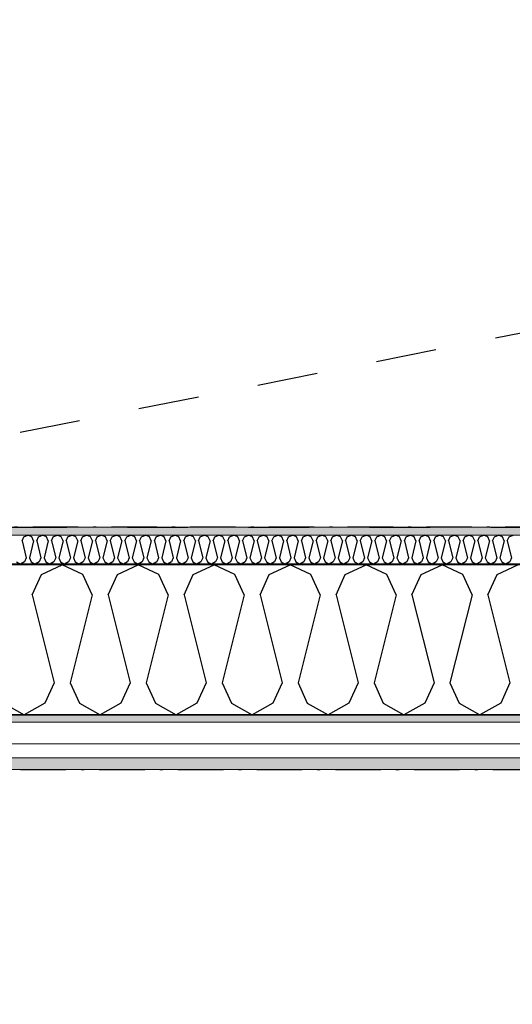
# Model space of a CAD drawing. Header units: millimetres. Extents: x -150 to 340869, y -1115 to 365939.
# Tile 93 of 193: x 309549 to 310362, y 342960 to 344586. Entities that reach past the tile are written whole.
import ezdxf
from ezdxf.enums import TextEntityAlignment as Align

# ---------------------------------------------------------------- set-up
doc = ezdxf.new("R2010")
doc.units = ezdxf.units.MM
doc.header["$LTSCALE"] = 0.5
doc.header["$MEASUREMENT"] = 0
for name, pattern in [('Akselinje', [1500, 1000, -200, 100, -200]), ('Over snittplan', [260, 150, -50, 10, -50]), ('PLINE', [0]), ('Stipling', [400, 200, -200])]:
    doc.linetypes.add(name, pattern=pattern)
for name, color, linetype in [('0(Nye konstruksjoner)', 7, 'Continuous'), ('232- Ikke-bærende yttervegger (Skravur)(Nye konstruksjoner)', 7, 'Continuous'), ('232- Ikke-bærende yttervegger(Nye konstruksjoner)', 7, 'Continuous'), ('255- Gulvoverflate(Nye konstruksjoner)', 7, 'Continuous'), ('82-- Modullinjer(Nye konstruksjoner)', 7, 'Continuous'), ('842-M___1_50 Målsetting bygning(Nye konstruksjoner)', 7, 'Continuous'), ('862- M___Nettoareal(Nye konstruksjoner)', 7, 'Continuous'), ('862- M___Nettoareal(Polylinje)(Nye konstruksjoner)', 7, 'Continuous'), ('862- M___Nettoareal(Tekst)(Nye konstruksjoner)', 7, 'Continuous')]:
    doc.layers.add(name, color=color, linetype=linetype)
doc.layers.add('235- Utvendig kledning og overflate(Nye konstruksjoner)', color=7, linetype='Continuous', lineweight=0)
doc.layers.add('236- Innvendig kledning og overflate(Nye konstruksjoner)', color=7, linetype='Continuous', lineweight=0)
doc.styles.add('GENERATED_STYLE_1', font='txt')
doc.styles.add('GENERATED_STYLE_2', font='arial.ttf')
doc.styles.add('GENERATED_STYLE_4', font='arial.ttf')
doc.dimstyles.new('GENERATED_STYLE__3', dxfattribs={"dimtxt": 100, "dimasz": 95, "dimexe": 0.18, "dimexo": 0.0625, "dimgap": 0, "dimtad": 1, "dimdec": 0, "dimzin": 0, "dimdsep": 46, "dimtxsty": 'GENERATED_STYLE_2', "dimblk": 'ARROWHEAD_6', "dimblk1": 'ARROWHEAD_6', "dimblk2": 'ARROWHEAD_6', "dimcen": 0.09, "dimse1": 1, "dimse2": 1, "dimclrd": 256, "dimclre": 256, "dimclrt": 256, "dimadec": 1, "dimazin": 0, "dimtfac": 1, "dimtdec": 4, "dimtmove": 0, "dimatfit": 3, "dimfxl": 1, "dimtolj": 1, "dimtzin": 0, "dimarcsym": 0})
pattern_1 = [(0, (0, 0), (0, 43.30127), [0, -25]), (0, (12.5, 21.65), (0, 43.30127), [0, -25])]

# ---------------------------------------------------------------- blocks, each defined once
blk = doc.blocks.new('Ikke målbart areal__3', base_point=(318271.8, 344616.6))
at = {"layer": '862- M___Nettoareal(Polylinje)(Nye konstruksjoner)', "linetype": 'Stipling', "flags": 128}
blk.add_lwpolyline([(308760.9, 346182.3), (308760.9, 345237.9), (308760.9, 343747.8), (319785, 343747.8), (321356.7, 341584.6), (323326.2, 343015.5), (321025.4, 346182.3)], close=True, dxfattribs=at)
at = {"layer": '862- M___Nettoareal(Tekst)(Nye konstruksjoner)', "style": 'GENERATED_STYLE_1'}
for tag, p in [('DUMMY_861', (318819.7, 344804.8)), ('ROOM_NAME', (317723.9, 344762.2)), ('DUMMY_862', (317723.9, 344616.6))]:
    blk.add_attdef(tag, text='', height=100, dxfattribs=at).set_placement(p, align=Align.TOP_LEFT)
blk = doc.blocks.new('*X48')
at = {"layer": '232- Ikke-bærende yttervegger (Skravur)(Nye konstruksjoner)', "linetype": 'PLINE'}
for p, q in [((309552.4, 343725.2), (309555.3, 343731.7)), ((309555.3, 343731.7), (309561.9, 343734.8)), ((309568.6, 343731.7), (309561.9, 343734.8)), ((309571.5, 343725.2), (309568.6, 343731.7)), ((309576.6, 343725.2), (309579.6, 343731.7)), ((309579.6, 343731.7), (309586.2, 343734.8)), ((309592.9, 343731.7), (309586.2, 343734.8)), ((309595.8, 343725.2), (309592.9, 343731.7)), ((309600.9, 343725.2), (309603.9, 343731.7)), ((309603.9, 343731.7), (309610.5, 343734.8)), ((309617.1, 343731.7), (309610.5, 343734.8)), ((309620.1, 343725.2), (309617.1, 343731.7)), ((309625.2, 343725.2), (309628.2, 343731.7)), ((309628.2, 343731.7), (309634.8, 343734.8)), ((309641.4, 343731.7), (309634.8, 343734.8)), ((309644.4, 343725.2), (309641.4, 343731.7)), ((309649.5, 343725.2), (309652.4, 343731.7)), ((309652.4, 343731.7), (309659.1, 343734.8)), ((309665.7, 343731.7), (309659.1, 343734.8)), ((309668.7, 343725.2), (309665.7, 343731.7)), ((309673.8, 343725.2), (309676.7, 343731.7)), ((309676.7, 343731.7), (309683.3, 343734.8)), ((309690, 343731.7), (309683.3, 343734.8)), ((309692.9, 343725.2), (309690, 343731.7)), ((309698, 343725.2), (309701, 343731.7)), ((309701, 343731.7), (309707.6, 343734.8)), ((309714.3, 343731.7), (309707.6, 343734.8)), ((309717.2, 343725.2), (309714.3, 343731.7)), ((309722.3, 343725.2), (309725.3, 343731.7)), ((309725.3, 343731.7), (309731.9, 343734.8)), ((309738.5, 343731.7), (309731.9, 343734.8)), ((309741.5, 343725.2), (309738.5, 343731.7)), ((309746.6, 343725.2), (309749.6, 343731.7)), ((309749.6, 343731.7), (309756.2, 343734.8)), ((309762.8, 343731.7), (309756.2, 343734.8)), ((309765.8, 343725.2), (309762.8, 343731.7)), ((309770.9, 343725.2), (309773.8, 343731.7)), ((309773.8, 343731.7), (309780.5, 343734.8)), ((309787.1, 343731.7), (309780.5, 343734.8)), ((309790.1, 343725.2), (309787.1, 343731.7)), ((309795.2, 343725.2), (309798.1, 343731.7)), ((309798.1, 343731.7), (309804.8, 343734.8)), ((309811.4, 343731.7), (309804.8, 343734.8)), ((309814.3, 343725.2), (309811.4, 343731.7)), ((309819.4, 343725.2), (309822.4, 343731.7)), ((309822.4, 343731.7), (309829, 343734.8)), ((309835.7, 343731.7), (309829, 343734.8)), ((309838.6, 343725.2), (309835.7, 343731.7)), ((309843.7, 343725.2), (309846.7, 343731.7)), ((309846.7, 343731.7), (309853.3, 343734.8)), ((309859.9, 343731.7), (309853.3, 343734.8)), ((309862.9, 343725.2), (309859.9, 343731.7)), ((309868, 343725.2), (309871, 343731.7)), ((309871, 343731.7), (309877.6, 343734.8)), ((309884.2, 343731.7), (309877.6, 343734.8)), ((309887.2, 343725.2), (309884.2, 343731.7)), ((309892.3, 343725.2), (309895.2, 343731.7)), ((309895.2, 343731.7), (309901.9, 343734.8)), ((309908.5, 343731.7), (309901.9, 343734.8)), ((309911.5, 343725.2), (309908.5, 343731.7)), ((309916.6, 343725.2), (309919.5, 343731.7)), ((309919.5, 343731.7), (309926.2, 343734.8)), ((309932.8, 343731.7), (309926.2, 343734.8)), ((309935.8, 343725.2), (309932.8, 343731.7)), ((309940.9, 343725.2), (309943.8, 343731.7)), ((309943.8, 343731.7), (309950.4, 343734.8)), ((309957.1, 343731.7), (309950.4, 343734.8)), ((309960, 343725.2), (309957.1, 343731.7)), ((309965.1, 343725.2), (309968.1, 343731.7)), ((309968.1, 343731.7), (309974.7, 343734.8)), ((309981.4, 343731.7), (309974.7, 343734.8)), ((309984.3, 343725.2), (309981.4, 343731.7)), ((309989.4, 343725.2), (309992.4, 343731.7)), ((309992.4, 343731.7), (309999, 343734.8)), ((310005.6, 343731.7), (309999, 343734.8)), ((310008.6, 343725.2), (310005.6, 343731.7)), ((310013.7, 343725.2), (310016.7, 343731.7)), ((310016.7, 343731.7), (310023.3, 343734.8)), ((310029.9, 343731.7), (310023.3, 343734.8)), ((310032.9, 343725.2), (310029.9, 343731.7)), ((310038, 343725.2), (310040.9, 343731.7)), ((310040.9, 343731.7), (310047.6, 343734.8)), ((310054.2, 343731.7), (310047.6, 343734.8)), ((310057.2, 343725.2), (310054.2, 343731.7)), ((310062.3, 343725.2), (310065.2, 343731.7)), ((310065.2, 343731.7), (310071.8, 343734.8)), ((310078.5, 343731.7), (310071.8, 343734.8)), ((310081.4, 343725.2), (310078.5, 343731.7)), ((310086.5, 343725.2), (310089.5, 343731.7)), ((310089.5, 343731.7), (310096.1, 343734.8)), ((310102.8, 343731.7), (310096.1, 343734.8)), ((310105.7, 343725.2), (310102.8, 343731.7)), ((310110.8, 343725.2), (310113.8, 343731.7)), ((310113.8, 343731.7), (310120.4, 343734.8)), ((310127, 343731.7), (310120.4, 343734.8)), ((310130, 343725.2), (310127, 343731.7)), ((310135.1, 343725.2), (310138.1, 343731.7)), ((310138.1, 343731.7), (310144.7, 343734.8)), ((310151.3, 343731.7), (310144.7, 343734.8)), ((310154.3, 343725.2), (310151.3, 343731.7)), ((310159.4, 343725.2), (310162.3, 343731.7)), ((310162.3, 343731.7), (310169, 343734.8)), ((310175.6, 343731.7), (310169, 343734.8)), ((310178.6, 343725.2), (310175.6, 343731.7)), ((310183.7, 343725.2), (310186.6, 343731.7)), ((310186.6, 343731.7), (310193.3, 343734.8)), ((310199.9, 343731.7), (310193.3, 343734.8)), ((310202.8, 343725.2), (310199.9, 343731.7)), ((310207.9, 343725.2), (310210.9, 343731.7)), ((310210.9, 343731.7), (310217.5, 343734.8)), ((310224.2, 343731.7), (310217.5, 343734.8)), ((310227.1, 343725.2), (310224.2, 343731.7)), ((310232.2, 343725.2), (310235.2, 343731.7)), ((310235.2, 343731.7), (310241.8, 343734.8)), ((310248.4, 343731.7), (310241.8, 343734.8)), ((310251.4, 343725.2), (310248.4, 343731.7)), ((310256.5, 343725.2), (310259.5, 343731.7)), ((310259.5, 343731.7), (310266.1, 343734.8)), ((310272.7, 343731.7), (310266.1, 343734.8)), ((310275.7, 343725.2), (310272.7, 343731.7)), ((310280.8, 343725.2), (310283.7, 343731.7)), ((310283.7, 343731.7), (310290.4, 343734.8)), ((310297, 343731.7), (310290.4, 343734.8)), ((310300, 343725.2), (310297, 343731.7)), ((310305.1, 343725.2), (310308, 343731.7)), ((310308, 343731.7), (310314.7, 343734.8)), ((310321.3, 343731.7), (310314.7, 343734.8)), ((310324.3, 343725.2), (310321.3, 343731.7)), ((310329.4, 343725.2), (310332.3, 343731.7)), ((310332.3, 343731.7), (310338.9, 343734.8)), ((310345.6, 343731.7), (310338.9, 343734.8)), ((310348.5, 343725.2), (310345.6, 343731.7)), ((310353.6, 343725.2), (310356.6, 343731.7)), ((310356.6, 343731.7), (310363.2, 343734.8)), ((309552.4, 343725.2), (309559.4, 343697)), ((309571.5, 343725.2), (309564.5, 343697)), ((309576.6, 343725.2), (309583.7, 343697)), ((309595.8, 343725.2), (309588.8, 343697)), ((309600.9, 343725.2), (309608, 343697)), ((309620.1, 343725.2), (309613.1, 343697)), ((309625.2, 343725.2), (309632.2, 343697)), ((309644.4, 343725.2), (309637.3, 343697)), ((309649.5, 343725.2), (309656.5, 343697)), ((309668.7, 343725.2), (309661.6, 343697)), ((309673.8, 343725.2), (309680.8, 343697)), ((309692.9, 343725.2), (309685.9, 343697)), ((309698, 343725.2), (309705.1, 343697)), ((309717.2, 343725.2), (309710.2, 343697)), ((309722.3, 343725.2), (309729.4, 343697)), ((309741.5, 343725.2), (309734.5, 343697)), ((309746.6, 343725.2), (309753.6, 343697)), ((309765.8, 343725.2), (309758.7, 343697)), ((309770.9, 343725.2), (309777.9, 343697)), ((309790.1, 343725.2), (309783, 343697)), ((309795.2, 343725.2), (309802.2, 343697)), ((309814.3, 343725.2), (309807.3, 343697)), ((309819.4, 343725.2), (309826.5, 343697)), ((309838.6, 343725.2), (309831.6, 343697)), ((309843.7, 343725.2), (309850.8, 343697)), ((309862.9, 343725.2), (309855.9, 343697)), ((309868, 343725.2), (309875, 343697)), ((309887.2, 343725.2), (309880.1, 343697)), ((309892.3, 343725.2), (309899.3, 343697)), ((309911.5, 343725.2), (309904.4, 343697)), ((309916.6, 343725.2), (309923.6, 343697)), ((309935.8, 343725.2), (309928.7, 343697)), ((309940.9, 343725.2), (309947.9, 343697)), ((309960, 343725.2), (309953, 343697)), ((309965.1, 343725.2), (309972.2, 343697)), ((309984.3, 343725.2), (309977.3, 343697)), ((309989.4, 343725.2), (309996.5, 343697)), ((310008.6, 343725.2), (310001.6, 343697)), ((310013.7, 343725.2), (310020.7, 343697)), ((310032.9, 343725.2), (310025.8, 343697)), ((310038, 343725.2), (310045, 343697)), ((310057.2, 343725.2), (310050.1, 343697)), ((310062.3, 343725.2), (310069.3, 343697)), ((310081.4, 343725.2), (310074.4, 343697)), ((310086.5, 343725.2), (310093.6, 343697)), ((310105.7, 343725.2), (310098.7, 343697)), ((310110.8, 343725.2), (310117.9, 343697)), ((310130, 343725.2), (310123, 343697)), ((310135.1, 343725.2), (310142.1, 343697)), ((310154.3, 343725.2), (310147.2, 343697)), ((310159.4, 343725.2), (310166.4, 343697)), ((310178.6, 343725.2), (310171.5, 343697)), ((310183.7, 343725.2), (310190.7, 343697)), ((310202.8, 343725.2), (310195.8, 343697)), ((310207.9, 343725.2), (310215, 343697)), ((310227.1, 343725.2), (310220.1, 343697)), ((310232.2, 343725.2), (310239.3, 343697)), ((310251.4, 343725.2), (310244.4, 343697)), ((310256.5, 343725.2), (310263.5, 343697)), ((310275.7, 343725.2), (310268.6, 343697)), ((310280.8, 343725.2), (310287.8, 343697)), ((310300, 343725.2), (310292.9, 343697)), ((310305.1, 343725.2), (310312.1, 343697)), ((310324.3, 343725.2), (310317.2, 343697)), ((310329.4, 343725.2), (310336.4, 343697)), ((310348.5, 343725.2), (310341.5, 343697)), ((310353.6, 343725.2), (310360.7, 343697)), ((309543.2, 343690.5), (309549.8, 343686.8)), ((309556.4, 343690.5), (309549.8, 343686.8)), ((309559.4, 343697), (309556.4, 343690.5)), ((309564.5, 343697), (309567.5, 343690.5)), ((309567.5, 343690.5), (309574.1, 343686.8)), ((309580.7, 343690.5), (309574.1, 343686.8)), ((309583.7, 343697), (309580.7, 343690.5)), ((309588.8, 343697), (309591.7, 343690.5)), ((309591.7, 343690.5), (309598.4, 343686.8)), ((309605, 343690.5), (309598.4, 343686.8)), ((309608, 343697), (309605, 343690.5)), ((309613.1, 343697), (309616, 343690.5)), ((309616, 343690.5), (309622.6, 343686.8)), ((309629.3, 343690.5), (309622.6, 343686.8)), ((309632.2, 343697), (309629.3, 343690.5)), ((309637.3, 343697), (309640.3, 343690.5)), ((309640.3, 343690.5), (309646.9, 343686.8)), ((309653.6, 343690.5), (309646.9, 343686.8)), ((309656.5, 343697), (309653.6, 343690.5)), ((309661.6, 343697), (309664.6, 343690.5)), ((309664.6, 343690.5), (309671.2, 343686.8)), ((309677.8, 343690.5), (309671.2, 343686.8)), ((309680.8, 343697), (309677.8, 343690.5)), ((309685.9, 343697), (309688.9, 343690.5)), ((309688.9, 343690.5), (309695.5, 343686.8)), ((309702.1, 343690.5), (309695.5, 343686.8)), ((309705.1, 343697), (309702.1, 343690.5)), ((309710.2, 343697), (309713.1, 343690.5)), ((309713.1, 343690.5), (309719.8, 343686.8)), ((309726.4, 343690.5), (309719.8, 343686.8)), ((309729.4, 343697), (309726.4, 343690.5)), ((309734.5, 343697), (309737.4, 343690.5)), ((309737.4, 343690.5), (309744.1, 343686.8)), ((309750.7, 343690.5), (309744.1, 343686.8)), ((309753.6, 343697), (309750.7, 343690.5)), ((309758.7, 343697), (309761.7, 343690.5)), ((309761.7, 343690.5), (309768.3, 343686.8)), ((309775, 343690.5), (309768.3, 343686.8)), ((309777.9, 343697), (309775, 343690.5)), ((309783, 343697), (309786, 343690.5)), ((309786, 343690.5), (309792.6, 343686.8)), ((309799.2, 343690.5), (309792.6, 343686.8)), ((309802.2, 343697), (309799.2, 343690.5)), ((309807.3, 343697), (309810.3, 343690.5)), ((309810.3, 343690.5), (309816.9, 343686.8)), ((309823.5, 343690.5), (309816.9, 343686.8)), ((309826.5, 343697), (309823.5, 343690.5)), ((309831.6, 343697), (309834.5, 343690.5)), ((309834.5, 343690.5), (309841.2, 343686.8)), ((309847.8, 343690.5), (309841.2, 343686.8)), ((309850.8, 343697), (309847.8, 343690.5)), ((309855.9, 343697), (309858.8, 343690.5)), ((309858.8, 343690.5), (309865.5, 343686.8)), ((309872.1, 343690.5), (309865.5, 343686.8)), ((309875, 343697), (309872.1, 343690.5)), ((309880.1, 343697), (309883.1, 343690.5)), ((309883.1, 343690.5), (309889.7, 343686.8)), ((309896.4, 343690.5), (309889.7, 343686.8)), ((309899.3, 343697), (309896.4, 343690.5)), ((309904.4, 343697), (309907.4, 343690.5)), ((309907.4, 343690.5), (309914, 343686.8)), ((309920.7, 343690.5), (309914, 343686.8)), ((309923.6, 343697), (309920.7, 343690.5)), ((309928.7, 343697), (309931.7, 343690.5)), ((309931.7, 343690.5), (309938.3, 343686.8)), ((309944.9, 343690.5), (309938.3, 343686.8)), ((309947.9, 343697), (309944.9, 343690.5)), ((309953, 343697), (309956, 343690.5)), ((309956, 343690.5), (309962.6, 343686.8)), ((309969.2, 343690.5), (309962.6, 343686.8)), ((309972.2, 343697), (309969.2, 343690.5)), ((309977.3, 343697), (309980.2, 343690.5)), ((309980.2, 343690.5), (309986.9, 343686.8)), ((309993.5, 343690.5), (309986.9, 343686.8)), ((309996.5, 343697), (309993.5, 343690.5)), ((310001.6, 343697), (310004.5, 343690.5)), ((310004.5, 343690.5), (310011.1, 343686.8)), ((310017.8, 343690.5), (310011.1, 343686.8)), ((310020.7, 343697), (310017.8, 343690.5)), ((310025.8, 343697), (310028.8, 343690.5)), ((310028.8, 343690.5), (310035.4, 343686.8)), ((310042.1, 343690.5), (310035.4, 343686.8)), ((310045, 343697), (310042.1, 343690.5)), ((310050.1, 343697), (310053.1, 343690.5)), ((310053.1, 343690.5), (310059.7, 343686.8)), ((310066.3, 343690.5), (310059.7, 343686.8)), ((310069.3, 343697), (310066.3, 343690.5)), ((310074.4, 343697), (310077.4, 343690.5)), ((310077.4, 343690.5), (310084, 343686.8)), ((310090.6, 343690.5), (310084, 343686.8)), ((310093.6, 343697), (310090.6, 343690.5)), ((310098.7, 343697), (310101.6, 343690.5)), ((310101.6, 343690.5), (310108.3, 343686.8)), ((310114.9, 343690.5), (310108.3, 343686.8)), ((310117.9, 343697), (310114.9, 343690.5)), ((310123, 343697), (310125.9, 343690.5)), ((310125.9, 343690.5), (310132.6, 343686.8)), ((310139.2, 343690.5), (310132.6, 343686.8)), ((310142.1, 343697), (310139.2, 343690.5)), ((310147.2, 343697), (310150.2, 343690.5)), ((310150.2, 343690.5), (310156.8, 343686.8)), ((310163.5, 343690.5), (310156.8, 343686.8)), ((310166.4, 343697), (310163.5, 343690.5)), ((310171.5, 343697), (310174.5, 343690.5)), ((310174.5, 343690.5), (310181.1, 343686.8)), ((310187.7, 343690.5), (310181.1, 343686.8)), ((310190.7, 343697), (310187.7, 343690.5)), ((310195.8, 343697), (310198.8, 343690.5)), ((310198.8, 343690.5), (310205.4, 343686.8)), ((310212, 343690.5), (310205.4, 343686.8)), ((310215, 343697), (310212, 343690.5)), ((310220.1, 343697), (310223, 343690.5)), ((310223, 343690.5), (310229.7, 343686.8)), ((310236.3, 343690.5), (310229.7, 343686.8)), ((310239.3, 343697), (310236.3, 343690.5)), ((310244.4, 343697), (310247.3, 343690.5)), ((310247.3, 343690.5), (310254, 343686.8)), ((310260.6, 343690.5), (310254, 343686.8)), ((310263.5, 343697), (310260.6, 343690.5)), ((310268.6, 343697), (310271.6, 343690.5)), ((310271.6, 343690.5), (310278.2, 343686.8)), ((310284.9, 343690.5), (310278.2, 343686.8)), ((310287.8, 343697), (310284.9, 343690.5)), ((310292.9, 343697), (310295.9, 343690.5)), ((310295.9, 343690.5), (310302.5, 343686.8)), ((310309.2, 343690.5), (310302.5, 343686.8)), ((310312.1, 343697), (310309.2, 343690.5)), ((310317.2, 343697), (310320.2, 343690.5)), ((310320.2, 343690.5), (310326.8, 343686.8)), ((310333.4, 343690.5), (310326.8, 343686.8)), ((310336.4, 343697), (310333.4, 343690.5)), ((310341.5, 343697), (310344.5, 343690.5)), ((310344.5, 343690.5), (310351.1, 343686.8)), ((310357.7, 343690.5), (310351.1, 343686.8)), ((310360.7, 343697), (310357.7, 343690.5))]:
    blk.add_line(p, q, dxfattribs=at)
blk = doc.blocks.new('*X50')
at = {"layer": '232- Ikke-bærende yttervegger (Skravur)(Nye konstruksjoner)', "linetype": 'PLINE'}
for p, q in [((309584.3, 343669.6), (309618.6, 343685.8)), ((309652.9, 343669.6), (309618.6, 343685.8)), ((309709.8, 343669.6), (309744.1, 343685.8)), ((309778.3, 343669.6), (309744.1, 343685.8)), ((309835.2, 343669.6), (309869.5, 343685.8)), ((309903.8, 343669.6), (309869.5, 343685.8)), ((309960.7, 343669.6), (309995, 343685.8)), ((310029.2, 343669.6), (309995, 343685.8)), ((310086.2, 343669.6), (310120.4, 343685.8)), ((310154.7, 343669.6), (310120.4, 343685.8)), ((310211.6, 343669.6), (310245.9, 343685.8)), ((310280.1, 343669.6), (310245.9, 343685.8)), ((310337.1, 343669.6), (310371.3, 343685.8)), ((309569.1, 343636), (309584.3, 343669.6)), ((309668.1, 343636), (309652.9, 343669.6)), ((309694.5, 343636), (309709.8, 343669.6)), ((309793.6, 343636), (309778.3, 343669.6)), ((309820, 343636), (309835.2, 343669.6)), ((309919.1, 343636), (309903.8, 343669.6)), ((309945.4, 343636), (309960.7, 343669.6)), ((310044.5, 343636), (310029.2, 343669.6)), ((310070.9, 343636), (310086.2, 343669.6)), ((310170, 343636), (310154.7, 343669.6)), ((310196.3, 343636), (310211.6, 343669.6)), ((310295.4, 343636), (310280.1, 343669.6)), ((310321.8, 343636), (310337.1, 343669.6)), ((309569.1, 343636), (309605.4, 343490.6)), ((309668.1, 343636), (309631.8, 343490.6)), ((309694.5, 343636), (309730.9, 343490.6)), ((309793.6, 343636), (309757.2, 343490.6)), ((309820, 343636), (309856.3, 343490.6)), ((309919.1, 343636), (309882.7, 343490.6)), ((309945.4, 343636), (309981.8, 343490.6)), ((310044.5, 343636), (310008.1, 343490.6)), ((310070.9, 343636), (310107.2, 343490.6)), ((310170, 343636), (310133.6, 343490.6)), ((310196.3, 343636), (310232.7, 343490.6)), ((310295.4, 343636), (310259, 343490.6)), ((310321.8, 343636), (310358.1, 343490.6)), ((309605.4, 343490.6), (309590.1, 343457)), ((309631.8, 343490.6), (309647.1, 343457)), ((309730.9, 343490.6), (309715.6, 343457)), ((309757.2, 343490.6), (309772.5, 343457)), ((309856.3, 343490.6), (309841, 343457)), ((309882.7, 343490.6), (309898, 343457)), ((309981.8, 343490.6), (309966.5, 343457)), ((310008.1, 343490.6), (310023.4, 343457)), ((310107.2, 343490.6), (310091.9, 343457)), ((310133.6, 343490.6), (310148.9, 343457)), ((310232.7, 343490.6), (310217.4, 343457)), ((310259, 343490.6), (310274.3, 343457)), ((310358.1, 343490.6), (310342.9, 343457)), ((309521.6, 343457), (309555.9, 343437.8)), ((309590.1, 343457), (309555.9, 343437.8)), ((309647.1, 343457), (309681.3, 343437.8)), ((309715.6, 343457), (309681.3, 343437.8)), ((309772.5, 343457), (309806.8, 343437.8)), ((309841, 343457), (309806.8, 343437.8)), ((309898, 343457), (309932.2, 343437.8)), ((309966.5, 343457), (309932.2, 343437.8)), ((310023.4, 343457), (310057.7, 343437.8)), ((310091.9, 343457), (310057.7, 343437.8)), ((310148.9, 343457), (310183.1, 343437.8)), ((310217.4, 343457), (310183.1, 343437.8)), ((310274.3, 343457), (310308.6, 343437.8)), ((310342.9, 343457), (310308.6, 343437.8))]:
    blk.add_line(p, q, dxfattribs=at)
blk = doc.blocks.new('Standard grid marker[30]', base_point=(306234.8, 343437.9))
at = {"layer": '82-- Modullinjer(Nye konstruksjoner)', "linetype": 'Akselinje'}
blk.add_line((306434.8, 343437.9), (320034.8, 343437.9), dxfattribs=at)
at = {"layer": '82-- Modullinjer(Nye konstruksjoner)', "style": 'GENERATED_STYLE_4'}
blk.add_attdef('AC_MarkerText_1', text='', height=100, dxfattribs=at).set_placement((306109.8, 343491), align=Align.TOP_CENTER)
blk = doc.blocks.new('*D143')
at = {"layer": '842-M___1_50 Målsetting bygning(Nye konstruksjoner)', "linetype": 'PLINE'}
for p, q in [((309207.5, 343735.8), (309307.5, 343635.8)), ((309351.3, 343685.8), (309163.8, 343685.8)), ((309257.5, 343437.8), (309257.5, 343685.8)), ((309207.5, 343487.8), (309307.5, 343387.8)), ((309351.3, 343437.8), (309163.8, 343437.8)), ((309257.5, 343362.8), (309257.5, 343437.8))]:
    blk.add_line(p, q, dxfattribs=at)
at = {"layer": '842-M___1_50 Målsetting bygning(Nye konstruksjoner)', "insert": (309097.5, 343447.4), "char_height": 100, "attachment_point": 7, "rotation": 90, "style": 'GENERATED_STYLE_2'}
blk.add_mtext('\\A1;{\\pql;\\fArial|b0|i0|c0|p0;\\W1.000000;248}', dxfattribs=at)
blk = doc.blocks.new('ARROWHEAD_6')
at = {"linetype": 'Continuous'}
for p, q in [((-0.5, -0.5), (0.5, 0.5)), ((0, 0), (-1, 0))]:
    blk.add_line(p, q, dxfattribs=at)
blk = doc.blocks.new('*D144')
at = {"layer": '842-M___1_50 Målsetting bygning(Nye konstruksjoner)', "linetype": 'PLINE'}
for p, q in [((309207.5, 349277.8), (309307.5, 349177.8)), ((309351.3, 349227.8), (309163.8, 349227.8)), ((309257.5, 343685.8), (309257.5, 349227.8)), ((309207.5, 343735.8), (309307.5, 343635.8)), ((309351.3, 343685.8), (309163.8, 343685.8))]:
    blk.add_line(p, q, dxfattribs=at)
at = {"layer": '842-M___1_50 Målsetting bygning(Nye konstruksjoner)', "char_height": 100, "attachment_point": 7, "rotation": 90, "style": 'GENERATED_STYLE_2'}
for s, insert in [('\\A1;{\\pql;\\fArial|b0|i0|c0|p0;\\W1.000000;220}', (309097.5, 349223.4)), ('\\A1;{\\pql;\\fArial|b0|i0|c0|p0;\\W1.000000;5\xa0542}', (309237.5, 346285.2))]:
    blk.add_mtext(s, dxfattribs=dict(at, insert=insert))

msp = doc.modelspace()

# ---------------------------------------------------------------- hatches: boundary and pattern name
at = {"layer": '232- Ikke-bærende yttervegger (Skravur)(Nye konstruksjoner)', "linetype": 'Continuous'}
h = msp.add_hatch(dxfattribs=at)
h.set_pattern_fill('Prikker_tett', color=256, style=0, pattern_type=2)
h.set_pattern_definition(pattern_1)
h.paths.add_polyline_path([(319768.9, 343747.8), (308760.9, 343747.8), (308760.9, 343734.8), (319778.3, 343734.8)])
msp.add_hatch(color=256, dxfattribs=at).paths.add_polyline_path([(308699.9, 343686.8), (308699.9, 343685.8), (319753.4, 343685.8), (319752.7, 343686.8)])
h = msp.add_hatch(dxfattribs=at)
h.set_pattern_fill('Prikker_tett', color=256, style=0, pattern_type=2)
h.set_pattern_definition(pattern_1)
h.paths.add_polyline_path([(319612.2, 343437.8), (308450.9, 343437.8), (308450.9, 343425.8), (319620.9, 343425.8)])
h = msp.add_hatch(dxfattribs=at)
h.set_pattern_fill('Skrålinjer_2', color=256, style=0, pattern_type=2)
h.set_pattern_definition([(45, (0, 0), (-56.568542, 56.568542), [80, 0])])
h.paths.add_polyline_path([(319567.4, 343366.8), (308379.9, 343366.8), (308379.9, 343347.8), (319581.2, 343347.8)])

# ---------------------------------------------------------------- linework, layer by layer
at = {"layer": '0(Nye konstruksjoner)', "linetype": 'Stipling'}
msp.add_lwpolyline([(321356.7, 341584.6), (321025.4, 346182.3), (308760.9, 343747.8)], dxfattribs=at)
at = {"layer": '232- Ikke-bærende yttervegger(Nye konstruksjoner)', "linetype": 'PLINE'}
for p, q in [((319446.8, 343685.8), (308699.9, 343685.8)), ((319752.7, 343686.8), (308747.9, 343686.8)), ((308698.9, 343437.8), (319627, 343437.8))]:
    msp.add_line(p, q, dxfattribs=at)
at = {"layer": '232- Ikke-bærende yttervegger(Nye konstruksjoner)', "linetype": 'Over snittplan', "flags": 128}
for points in [[(319785, 343747.8), (308760.9, 343747.8)], [(308379.9, 343347.8), (319581.2, 343347.8)]]:
    msp.add_lwpolyline(points, dxfattribs=at)
at = {"layer": '235- Utvendig kledning og overflate(Nye konstruksjoner)', "linetype": 'PLINE'}
for p, q in [((308450.9, 343425.8), (319620.9, 343425.8)), ((308438.9, 343389.8), (319602.6, 343389.8)), ((308402.9, 343366.8), (319590.8, 343366.8))]:
    msp.add_line(p, q, dxfattribs=at)
at = {"layer": '235- Utvendig kledning og overflate(Nye konstruksjoner)', "linetype": 'PLINE', "flags": 128}
msp.add_lwpolyline([(308379.9, 343347.8), (319581.2, 343347.8)], dxfattribs=at)
at = {"layer": '236- Innvendig kledning og overflate(Nye konstruksjoner)', "linetype": 'PLINE'}
msp.add_line((319719, 343734.8), (308760.9, 343734.8), dxfattribs=at)
at = {"layer": '236- Innvendig kledning og overflate(Nye konstruksjoner)', "linetype": 'PLINE', "flags": 128}
msp.add_lwpolyline([(319785, 343747.8), (308760.9, 343747.8)], dxfattribs=at)
at = {"layer": '255- Gulvoverflate(Nye konstruksjoner)', "linetype": 'PLINE', "flags": 128}
msp.add_lwpolyline([(308450.9, 354357.8), (312050.9, 354357.8), (325191, 354357.8), (332914.5, 343727.4), (335030.5, 340814.9), (326196.1, 334396.3), (323365.9, 338291.7), (321018.9, 341522.1), (319627, 343437.8), (314670.9, 343437.8), (308450.9, 343437.8), (308450.9, 349447.8), (312260.9, 349447.8), (312260.9, 352047.8), (308450.9, 352047.8)], close=True, dxfattribs=at)
msp.add_lwpolyline([(308450.9, 354357.8), (312050.9, 354357.8), (325191, 354357.8), (332914.5, 343727.4), (335030.5, 340814.9), (326196.1, 334396.3), (323365.9, 338291.7), (321018.9, 341522.1), (319627, 343437.8), (314670.9, 343437.8), (308450.9, 343437.8), (308450.9, 349447.8), (312260.9, 349447.8), (312260.9, 352047.8), (308450.9, 352047.8)], close=True, dxfattribs=at)

# ---------------------------------------------------------------- block references
at = {"layer": '232- Ikke-bærende yttervegger(Nye konstruksjoner)'}
for name in ['*X48', '*X50']:
    msp.add_blockref(name, (0, 0), dxfattribs=at)
at = {"layer": '82-- Modullinjer(Nye konstruksjoner)', "linetype": 'PLINE'}
msp.add_blockref('Standard grid marker[30]', (306234.8, 343437.9), dxfattribs=at)
at = {"layer": '862- M___Nettoareal(Nye konstruksjoner)', "linetype": 'Continuous'}
msp.add_blockref('Ikke målbart areal__3', (318271.8, 344616.6), dxfattribs=at)

# ---------------------------------------------------------------- dimensions: what is measured, and where the dimension line sits
at = {"layer": '842-M___1_50 Målsetting bygning(Nye konstruksjoner)', "linetype": 'Continuous'}
for base, p1, p2, picture, middle in [((309257.5, 349227.8), (314226.1, 343685.8), (308550.9, 349227.8), '*D144', (309187.5, 346456.8)), ((309257.5, 343685.8), (314039, 343437.8), (314226.1, 343685.8), '*D143', (309047.5, 343561.6))]:
    dim = msp.add_linear_dim(base=base, p1=p1, p2=p2, angle=90, dimstyle='GENERATED_STYLE__3', dxfattribs=at)
    dim.commit()
    dim.dimension.update_dxf_attribs({"geometry": picture, "text_midpoint": middle, "dimtype": 160, "text_rotation": 90})

doc.saveas('drawing.dxf')
